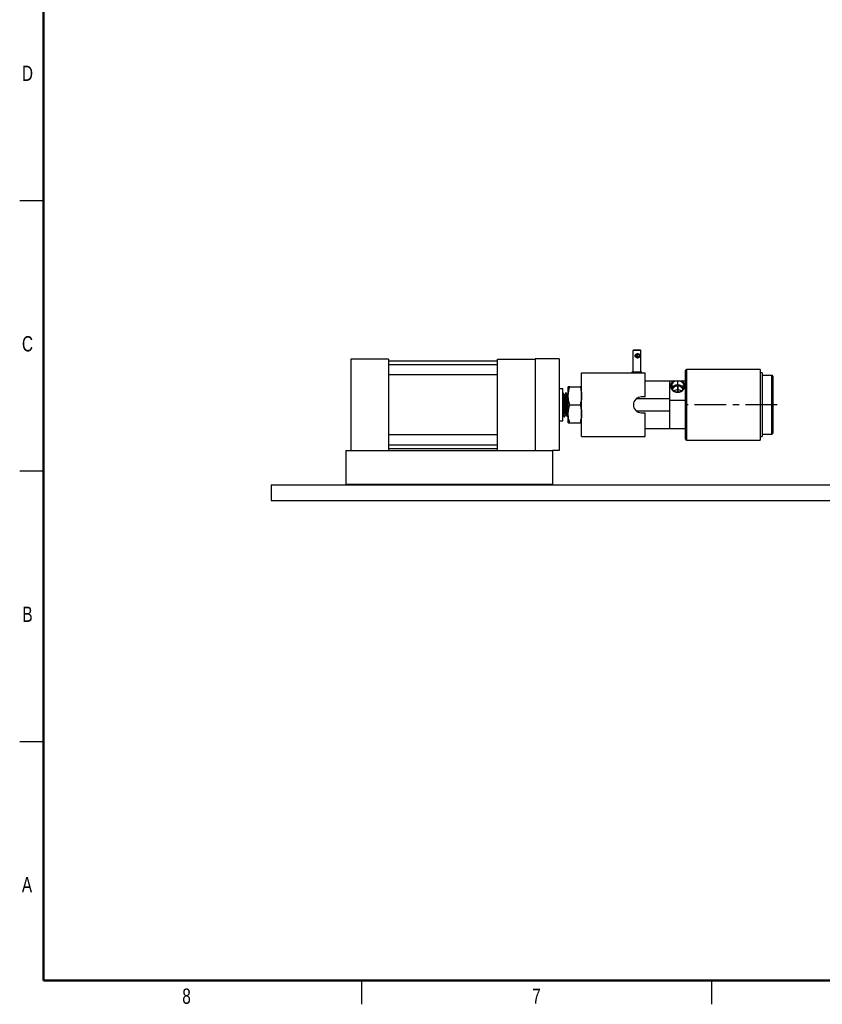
# Model space of a CAD drawing. Header units: inches. Extents: x 0.1 to 43.9, y 0.1 to 33.9.
# Tile 1 of 22: x 0.1 to 12.7, y 0.1 to 15.6. Entities that reach past the tile are written whole.
import ezdxf

# ---------------------------------------------------------------- set-up
doc = ezdxf.new("R2010")
doc.units = ezdxf.units.IN
doc.header["$MEASUREMENT"] = 0
doc.linetypes.add('CENTERX2', pattern=[0.8, 0.5, -0.1, 0.1, -0.1])
doc.styles.add('SLDTEXTSTYLE0', font='TXT', dxfattribs={"width": 0.75})

msp = doc.modelspace()

# ---------------------------------------------------------------- linework, layer by layer
at = {"color": 7, "linetype": 'Continuous', "lineweight": 50}
for p, q in [((0.5, 0.5), (0.5, 33.5)), ((43.5, 0.5), (0.5, 0.5))]:
    msp.add_line(p, q, dxfattribs=at)
at = {"color": 7, "linetype": 'Continuous', "lineweight": 25}
for p, q in [((0.5, 12.75), (0.125, 12.75)), ((9.771, 10.405), (9.764, 10.398)), ((9.764, 10.398), (9.764, 10.06)), ((9.831, 10.398), (9.764, 10.398)), ((9.83, 10.405), (9.771, 10.405)), ((9.881, 10.405), (9.83, 10.405)), ((9.889, 10.398), (9.831, 10.398)), ((9.889, 10.398), (9.881, 10.405)), ((9.889, 10.06), (9.889, 10.398)), ((5.923, 10.264), (5.329, 10.264)), ((5.329, 10.264), (5.329, 8.827)), ((5.923, 10.264), (5.923, 8.827)), ((7.634, 10.233), (5.923, 10.233)), ((7.634, 10.264), (8.228, 10.264)), ((7.634, 8.827), (7.634, 10.264)), ((8.603, 10.265), (8.228, 10.265)), ((8.228, 10.265), (8.228, 8.827)), ((8.603, 10.265), (8.603, 8.825)), ((9.846, 10.346), (9.831, 10.346)), ((9.831, 10.284), (9.846, 10.284)), ((7.634, 10.175), (5.923, 10.175)), ((9.746, 10.06), (9.746, 10.045)), ((9.832, 10.06), (9.746, 10.06)), ((9.906, 10.06), (9.832, 10.06)), ((9.906, 10.045), (9.906, 10.06)), ((10.593, 9.92), (10.593, 10.086)), ((11.765, 10.101), (10.608, 10.101)), ((11.765, 10.101), (11.765, 8.99)), ((5.923, 10.019), (7.634, 10.019)), ((8.958, 9.045), (8.958, 10.045)), ((8.958, 10.045), (9.958, 10.045)), ((9.958, 9.67), (9.958, 10.045)), ((9.958, 9.92), (10.343, 9.92)), ((10.343, 9.92), (10.403, 9.92)), ((10.343, 9.619), (10.343, 9.92)), ((10.457, 9.92), (10.479, 9.92)), ((10.533, 9.92), (10.593, 9.92)), ((10.593, 9.619), (10.593, 9.92)), ((11.795, 10.045), (11.765, 10.045)), ((11.795, 10.045), (11.795, 9.046)), ((11.947, 10.008), (11.795, 10.008)), ((11.962, 9.993), (11.962, 9.099)), ((8.665, 9.796), (8.603, 9.796)), ((8.665, 9.545), (8.665, 9.796)), ((8.747, 9.686), (8.747, 9.826)), ((8.772, 9.826), (8.933, 9.826)), ((8.69, 9.7), (8.684, 9.7)), ((8.715, 9.733), (8.709, 9.733)), ((8.74, 9.7), (8.734, 9.7)), ((8.747, 9.713), (8.74, 9.7)), ((8.747, 9.404), (8.747, 9.686)), ((9.818, 9.643), (10.343, 9.643)), ((9.958, 9.67), (9.896, 9.67)), ((10.343, 9.173), (10.343, 9.619)), ((10.343, 9.619), (10.593, 9.619)), ((10.593, 9.173), (10.593, 9.619)), ((8.665, 9.295), (8.665, 9.545)), ((8.772, 9.545), (8.933, 9.545)), ((10.343, 9.446), (9.82, 9.446)), ((8.603, 9.295), (8.665, 9.295)), ((8.659, 9.39), (8.665, 9.39)), ((8.684, 9.358), (8.69, 9.358)), ((8.709, 9.39), (8.715, 9.39)), ((8.734, 9.358), (8.74, 9.358)), ((8.741, 9.358), (8.747, 9.369)), ((8.747, 9.264), (8.747, 9.404)), ((9.896, 9.42), (9.958, 9.42)), ((9.958, 9.045), (9.958, 9.42)), ((8.772, 9.264), (8.933, 9.264)), ((9.958, 9.173), (10.343, 9.173)), ((10.343, 9.173), (10.593, 9.173)), ((10.593, 9.005), (10.593, 9.173)), ((7.634, 9.072), (5.923, 9.072)), ((8.958, 9.045), (9.958, 9.045)), ((10.593, 9.004), (10.593, 9.005)), ((10.608, 8.989), (11.765, 8.989)), ((11.765, 9.045), (11.795, 9.045)), ((11.765, 8.99), (11.765, 8.989)), ((11.795, 9.083), (11.947, 9.083)), ((11.795, 9.046), (11.795, 9.045)), ((11.962, 9.099), (11.962, 9.098)), ((5.251, 8.827), (5.251, 8.297)), ((5.251, 8.827), (8.501, 8.827)), ((5.923, 8.916), (7.634, 8.916)), ((5.923, 8.858), (7.634, 8.858)), ((8.501, 8.827), (8.501, 8.297)), ((8.603, 8.825), (8.501, 8.825)), ((0.5, 8.5), (0.125, 8.5)), ((4.077, 8.289), (4.077, 8.039)), ((4.077, 8.289), (24.077, 8.289)), ((5.251, 8.297), (8.501, 8.297)), ((4.077, 8.039), (24.077, 8.039)), ((0.5, 4.25), (0.125, 4.25)), ((5.5, 0.5), (5.5, 0.125)), ((11, 0.5), (11, 0.125))]:
    msp.add_line(p, q, dxfattribs=at)
at = {"color": 8, "linetype": 'Continuous', "lineweight": 25}
for p, q in [((10.608, 10.101), (10.608, 8.99)), ((11.947, 9.083), (11.947, 10.008)), ((10.608, 8.99), (10.608, 8.989))]:
    msp.add_line(p, q, dxfattribs=at)
at = {"color": 7, "linetype": 'CENTERX2'}
for p, q in [((10.468, 9.751), (10.468, 9.919)), ((10.593, 9.84), (10.343, 9.84)), ((10.468, 9.84), (10.468, 9.751)), ((12.032, 9.545), (10.593, 9.545))]:
    msp.add_line(p, q, dxfattribs=at)
at = {"color": 7, "linetype": 'Continuous', "lineweight": 25, "flags": 128}
for points in [[(10.403, 9.92), (10.382, 9.904), (10.366, 9.883), (10.357, 9.86), (10.355, 9.835), (10.36, 9.811), (10.372, 9.789), (10.39, 9.77), (10.413, 9.755), (10.44, 9.746), (10.468, 9.743), (10.497, 9.746), (10.523, 9.755), (10.546, 9.77), (10.565, 9.789), (10.577, 9.811), (10.582, 9.835), (10.58, 9.86), (10.57, 9.883), (10.555, 9.904), (10.533, 9.92)], [(10.457, 9.92), (10.431, 9.915), (10.408, 9.904), (10.389, 9.888), (10.375, 9.868), (10.368, 9.846), (10.368, 9.823), (10.374, 9.801), (10.387, 9.782), (10.406, 9.765), (10.429, 9.754), (10.455, 9.748), (10.481, 9.748), (10.507, 9.754), (10.53, 9.765), (10.549, 9.782), (10.562, 9.801), (10.569, 9.823), (10.568, 9.846), (10.561, 9.868), (10.547, 9.888), (10.528, 9.904), (10.505, 9.915), (10.479, 9.92)]]:
    msp.add_lwpolyline(points, dxfattribs=at)
at = {"color": 7, "linetype": 'Continuous', "lineweight": 25}
for centre, radius in [((9.847, 10.315), 0.0312), ((9.849, 10.315), 0.0262), ((9.848, 10.315), 0.0187)]:
    msp.add_circle(centre, radius, dxfattribs=at)
for centre, radius, start, end in [((10.608, 10.086), 0.015, 90, 180), ((11.947, 9.993), 0.015, 0, 90), ((10.464, 9.758), 0.0963, 87.2788, 155.5091), ((10.463, 9.763), 0.0794, 86.4094, 165.2506), ((10.467, 9.692), 0.0901, 89.3119, 128.8954), ((10.472, 9.757), 0.0973, 24.9078, 92.3044), ((10.472, 9.762), 0.0804, 15.2911, 93.0489), ((10.469, 9.692), 0.0901, 51.105, 90.6879), ((9.896, 9.545), 0.125, 90, 270), ((10.608, 9.004), 0.015, 180, 270), ((11.947, 9.098), 0.015, 270, 0)]:
    msp.add_arc(centre, radius, start, end, dxfattribs=at)
for points, knots in [([(9.831, 10.284), (9.83, 10.284), (9.826, 10.284), (9.818, 10.286), (9.81, 10.291), (9.803, 10.299), (9.799, 10.309), (9.799, 10.319), (9.802, 10.329), (9.807, 10.337), (9.816, 10.343), (9.824, 10.346), (9.829, 10.346), (9.831, 10.346)], [0, 0, 0, 0, 0.031559, 0.126614, 0.224453, 0.331933, 0.444444, 0.546075, 0.638134, 0.73645, 0.846688, 0.957481, 1, 1, 1, 1]), ([(10.403, 9.92), (10.412, 9.92), (10.43, 9.92), (10.449, 9.92), (10.457, 9.92)], [0, 0, 0, 0, 0.537034, 1, 1, 1, 1]), ([(10.479, 9.92), (10.48, 9.92), (10.498, 9.92), (10.516, 9.92), (10.533, 9.92)], [0, 0, 0, 0, 0.029586, 1, 1, 1, 1]), ([(8.747, 9.686), (8.747, 9.689), (8.747, 9.714), (8.753, 9.762), (8.766, 9.805), (8.772, 9.826)], [0, 0, 0, 0, 0.070102, 0.530791, 1, 1, 1, 1]), ([(8.772, 9.826), (8.769, 9.826), (8.761, 9.826), (8.75, 9.826), (8.748, 9.826), (8.747, 9.826)], [0, 0, 0, 0, 0.202756, 0.598705, 1, 1, 1, 1]), ([(8.933, 9.826), (8.94, 9.804), (8.954, 9.757), (8.957, 9.71), (8.958, 9.686)], [0, 0, 0, 0, 0.495458, 1, 1, 1, 1]), ([(8.958, 9.826), (8.957, 9.826), (8.956, 9.826), (8.945, 9.826), (8.936, 9.826), (8.933, 9.826)], [0, 0, 0, 0, 0.395585, 0.797246, 1, 1, 1, 1]), ([(8.691, 9.359), (8.69, 9.358), (8.69, 9.355), (8.688, 9.363), (8.686, 9.381), (8.684, 9.411), (8.682, 9.45), (8.68, 9.496), (8.678, 9.545), (8.676, 9.594), (8.673, 9.64), (8.671, 9.679), (8.669, 9.709), (8.667, 9.729), (8.666, 9.731), (8.665, 9.733)], [0, 0, 0, 0, 0.016, 0.098205, 0.179758, 0.262304, 0.3437, 0.426132, 0.508, 0.589868, 0.6723, 0.753695, 0.836241, 0.917794, 1, 1, 1, 1]), ([(8.683, 9.359), (8.683, 9.36), (8.682, 9.363), (8.68, 9.381), (8.678, 9.411), (8.676, 9.45), (8.673, 9.496), (8.671, 9.545), (8.669, 9.594), (8.667, 9.64), (8.666, 9.666), (8.665, 9.678), (8.665, 9.678)], [0, 0, 0, 0, 0.081875, 0.195944, 0.311402, 0.42525, 0.540549, 0.655058, 0.769568, 0.884867, 0.998715, 1, 1, 1, 1]), ([(8.685, 9.699), (8.682, 9.705), (8.675, 9.716), (8.669, 9.726), (8.666, 9.732)], [0, 0, 0, 0, 0.499872, 1, 1, 1, 1]), ([(8.709, 9.39), (8.708, 9.392), (8.706, 9.397), (8.703, 9.431), (8.7, 9.474), (8.698, 9.513), (8.696, 9.557), (8.693, 9.606), (8.69, 9.657), (8.687, 9.691), (8.685, 9.695), (8.685, 9.697)], [0, 0, 0, 0, 0.128791, 0.258454, 0.36132, 0.465468, 0.517023, 0.64629, 0.774841, 0.904503, 1, 1, 1, 1]), ([(8.708, 9.732), (8.705, 9.727), (8.699, 9.716), (8.693, 9.705), (8.69, 9.7)], [0, 0, 0, 0, 0.510354, 1, 1, 1, 1]), ([(8.714, 9.393), (8.714, 9.395), (8.712, 9.399), (8.709, 9.433), (8.706, 9.484), (8.703, 9.541), (8.7, 9.594), (8.698, 9.631), (8.696, 9.664), (8.693, 9.693), (8.691, 9.698), (8.69, 9.7)], [0, 0, 0, 0, 0.098746, 0.227953, 0.356051, 0.484864, 0.588514, 0.692139, 0.742514, 0.871721, 1, 1, 1, 1]), ([(8.733, 9.359), (8.733, 9.36), (8.732, 9.363), (8.73, 9.381), (8.728, 9.411), (8.726, 9.45), (8.723, 9.496), (8.721, 9.545), (8.719, 9.594), (8.717, 9.64), (8.716, 9.666), (8.714, 9.689), (8.713, 9.71), (8.711, 9.728), (8.709, 9.735), (8.709, 9.731), (8.708, 9.731)], [0, 0, 0, 0, 0.059487, 0.142366, 0.226253, 0.308971, 0.392743, 0.475941, 0.55914, 0.642912, 0.72563, 0.726563, 0.810145, 0.892709, 0.975945, 1, 1, 1, 1]), ([(8.741, 9.359), (8.74, 9.358), (8.74, 9.355), (8.738, 9.363), (8.736, 9.381), (8.734, 9.411), (8.732, 9.45), (8.73, 9.496), (8.728, 9.545), (8.726, 9.594), (8.723, 9.64), (8.721, 9.679), (8.719, 9.709), (8.717, 9.729), (8.716, 9.731), (8.715, 9.733)], [0, 0, 0, 0, 0.0159997, 0.0982054, 0.1797585, 0.2623045, 0.3436997, 0.4261318, 0.5079997, 0.589868, 0.6723001, 0.7536953, 0.8362414, 0.9177945, 1, 1, 1, 1]), ([(8.735, 9.699), (8.732, 9.705), (8.725, 9.716), (8.719, 9.726), (8.716, 9.732)], [0, 0, 0, 0, 0.499872, 1, 1, 1, 1]), ([(8.747, 9.53), (8.747, 9.535), (8.746, 9.56), (8.743, 9.606), (8.74, 9.657), (8.737, 9.691), (8.735, 9.695), (8.735, 9.697)], [0, 0, 0, 0, 0.0636913, 0.3142915, 0.5635016, 0.8148686, 1, 1, 1, 1]), ([(8.747, 9.643), (8.747, 9.647), (8.746, 9.667), (8.743, 9.693), (8.741, 9.698), (8.74, 9.7)], [0, 0, 0, 0, 0.109762, 0.556485, 1, 1, 1, 1]), ([(8.772, 9.545), (8.765, 9.568), (8.751, 9.614), (8.749, 9.662), (8.747, 9.686)], [0, 0, 0, 0, 0.495457, 1, 1, 1, 1]), ([(8.958, 9.686), (8.958, 9.682), (8.958, 9.657), (8.952, 9.61), (8.94, 9.567), (8.933, 9.545)], [0, 0, 0, 0, 0.070103, 0.53079, 1, 1, 1, 1]), ([(8.747, 9.404), (8.747, 9.408), (8.747, 9.433), (8.753, 9.481), (8.766, 9.523), (8.772, 9.545)], [0, 0, 0, 0, 0.070103, 0.530791, 1, 1, 1, 1]), ([(8.933, 9.545), (8.94, 9.522), (8.954, 9.476), (8.957, 9.429), (8.958, 9.404)], [0, 0, 0, 0, 0.495457, 1, 1, 1, 1]), ([(8.664, 9.391), (8.668, 9.385), (8.674, 9.374), (8.68, 9.364), (8.683, 9.358)], [0, 0, 0, 0, 0.49986, 1, 1, 1, 1]), ([(8.691, 9.358), (8.694, 9.363), (8.7, 9.374), (8.706, 9.385), (8.709, 9.39)], [0, 0, 0, 0, 0.5051964, 1, 1, 1, 1]), ([(8.714, 9.391), (8.718, 9.385), (8.724, 9.374), (8.73, 9.364), (8.733, 9.358)], [0, 0, 0, 0, 0.49986, 1, 1, 1, 1]), ([(8.772, 9.264), (8.765, 9.287), (8.751, 9.333), (8.749, 9.38), (8.747, 9.404)], [0, 0, 0, 0, 0.495458, 1, 1, 1, 1]), ([(8.958, 9.404), (8.958, 9.401), (8.958, 9.376), (8.952, 9.328), (8.94, 9.285), (8.933, 9.264)], [0, 0, 0, 0, 0.070101, 0.53079, 1, 1, 1, 1]), ([(8.747, 9.264), (8.748, 9.264), (8.75, 9.264), (8.761, 9.264), (8.769, 9.264), (8.772, 9.264)], [0, 0, 0, 0, 0.395585, 0.797245, 1, 1, 1, 1]), ([(8.933, 9.264), (8.936, 9.264), (8.945, 9.264), (8.955, 9.264), (8.957, 9.264), (8.958, 9.264)], [0, 0, 0, 0, 0.202755, 0.598705, 1, 1, 1, 1])]:
    msp.add_open_spline(points, degree=3, knots=knots, dxfattribs=at)

# ---------------------------------------------------------------- texts
at = {"color": 7, "linetype": 'Continuous', "lineweight": 0, "char_height": 0.24, "attachment_point": 2, "style": 'SLDTEXTSTYLE0'}
for s, insert in [('D', (0.247, 14.874)), ('C', (0.248, 10.624)), ('B', (0.248, 6.374)), ('A', (0.24, 2.124)), ('8', (2.748, 0.373)), ('7', (8.248, 0.373))]:
    msp.add_mtext(s, dxfattribs=dict(at, insert=insert))

doc.saveas('drawing.dxf')
